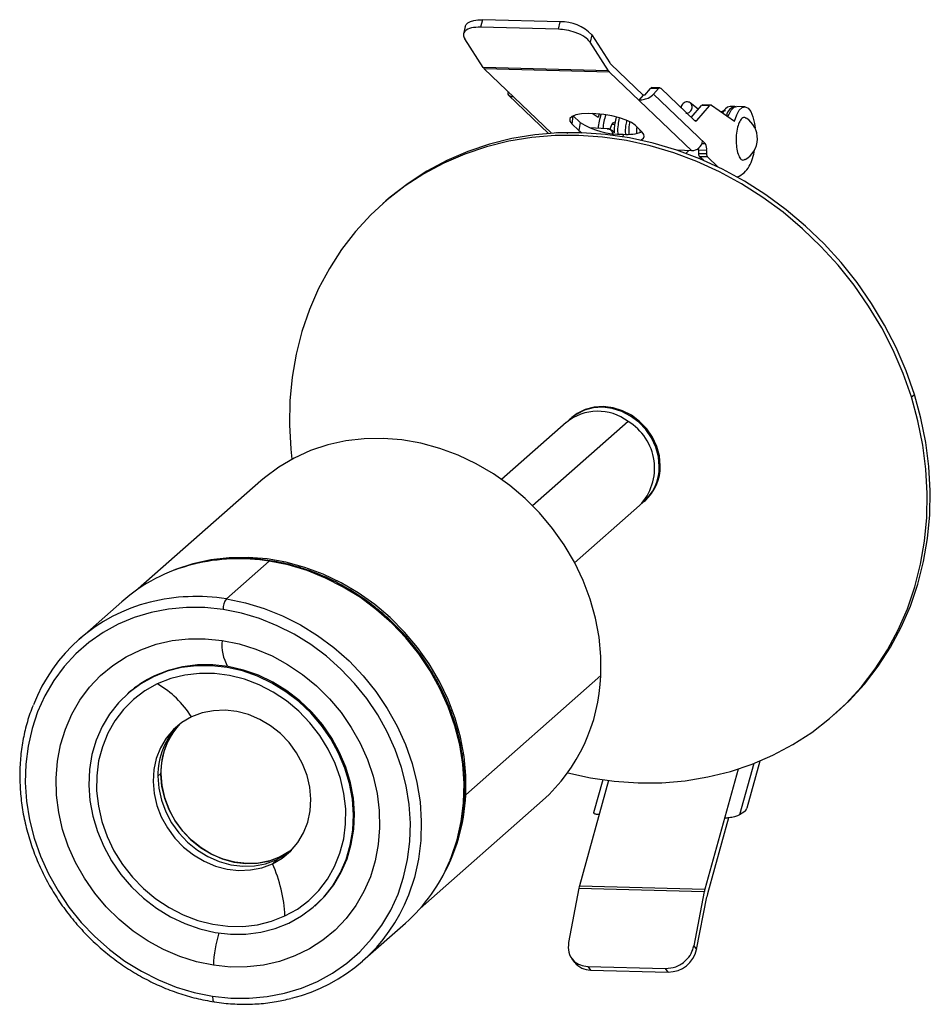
# Paper-space layout '_Dimétrica' of a CAD drawing. Header units: millimetres. Extents: x -76 to 31, y -67 to 48.
import ezdxf

# ---------------------------------------------------------------- set-up
doc = ezdxf.new("R2010")
doc.units = ezdxf.units.MM

psp = doc.layouts.new('_Dimétrica')

# ---------------------------------------------------------------- linework, layer by layer
at = {"color": 7, "linetype": 'Continuous', "lineweight": 25}
for p, q in [((-21.91, 48.04), (-22.11, 47.17)), ((-12.79, 47.8), (-21.91, 48.04)), ((-12.99, 46.92), (-12.79, 47.8)), ((-23.92, 47.25), (-24.11, 46.38)), ((-12.99, 46.92), (-22.11, 47.17)), ((-9.07, 46.28), (-9.27, 45.41)), ((-9.07, 46.28), (-6.97, 42.99)), ((-21.81, 42.42), (-23.98, 45.8)), ((-7.1, 42.03), (-9.27, 45.41)), ((-6.84, 42.83), (-3.04, 39.2)), ((-7.1, 42.03), (-21.81, 42.42)), ((-6.99, 41.89), (-21.69, 42.28)), ((-13.78, 34.72), (-21.69, 42.28)), ((-6.99, 41.89), (2.65, 32.67)), ((-2.86, 39.2), (-2.17, 39.98)), ((-1.24, 39.96), (-2.17, 39.98)), ((-1.09, 40.04), (-2.02, 40.07)), ((-1.82, 39.29), (-1.24, 39.96)), ((-1.82, 39.29), (4.27, 33.46)), ((-0.97, 39.99), (2.98, 36.2)), ((-18.85, 39.2), (-14.13, 34.69)), ((-3.04, 39.2), (-3.56, 38.61)), ((-2.86, 39.2), (-3.04, 39.2)), ((3.43, 37.53), (2.49, 38.28)), ((-8.33, 36.57), (-9.01, 37.03)), ((-8.21, 36.98), (-8.33, 36.57)), ((2.6, 36.57), (3.82, 37.97)), ((3.25, 36.23), (4.75, 37.95)), ((4.75, 37.95), (3.82, 37.97)), ((4.9, 38.03), (3.97, 38.05)), ((4.98, 38), (7.68, 36.14)), ((6.24, 37.18), (6.43, 37.31)), ((7.71, 37.85), (7.15, 37.87)), ((8.87, 37.82), (7.94, 37.84)), ((-11.3, 36.72), (-11.43, 35.84)), ((-11.43, 35.84), (-10.59, 35.04)), ((-10.45, 35.98), (-11.25, 36.75)), ((-10.45, 35.98), (-10.59, 35.04)), ((-6.69, 35.83), (-6.64, 35.73)), ((-6.59, 35.95), (-6.41, 36.03)), ((2.95, 36.24), (3.25, 36.23)), ((-13.19, 34.83), (-13.17, 34.72)), ((-11.91, 34.68), (-11.89, 34.79)), ((-7.25, 35.25), (-9.34, 35.35)), ((-7.25, 35.25), (-7.14, 35.24)), ((-7.14, 35.24), (-7.08, 35.23)), ((-6.39, 35.73), (-6.75, 35.74)), ((-3.14, 34.84), (-3.98, 35.65)), ((-3.38, 34.93), (-3.38, 35.06)), ((-5.37, 34.59), (-5.42, 34.31)), ((2.65, 32.67), (0.95, 32.72)), ((1.02, 32.69), (1.02, 32.72)), ((1.09, 32.67), (1.09, 32.71)), ((2.32, 32.68), (1.96, 32.36)), ((4.39, 32.7), (3.46, 32.72)), ((4.27, 33.46), (3.85, 33.47)), ((4.39, 32.29), (3.45, 32.31)), ((4.51, 31.94), (3.58, 31.96)), ((4.02, 31.54), (3.58, 31.96)), ((5.75, 30.75), (4.51, 31.94)), ((-33.22, 26.79), (-33.58, 26.48)), ((28.43, 3.77), (28.78, 4.08)), ((-11.42, 1.35), (-11.52, 1.26)), ((-12.06, 0.79), (-19.65, -5.91)), ((-4.81, 0.9), (-16.02, -8.99)), ((-1.15, -4.38), (-1.04, -4.29)), ((-47.91, -6.08), (-62.29, -18.76)), ((-11.08, -15.68), (-3.46, -8.96)), ((-2.93, -8.49), (-2.82, -8.4)), ((-46.92, -15.49), (-51.94, -19.92)), ((-64.2, -20.25), (-69.22, -24.68)), ((-60.37, -28.96), (-60.49, -29.06)), ((-23.86, -42.9), (-8.02, -28.93)), ((-63.41, -30.95), (-63.53, -31.06)), ((19.34, -33.52), (19.69, -33.21)), ((9.94, -39.24), (8.27, -45.26)), ((10.64, -38.96), (9.11, -44.47)), ((-59.97, -40.72), (-59.62, -40.41)), ((8.1, -39.89), (4.2, -53.97)), ((-7.09, -41.24), (-10.51, -53.58)), ((-7.78, -41.15), (-8.85, -45.01)), ((-29.22, -56.26), (-14.84, -43.58)), ((8.89, -44.87), (8.27, -45.26)), ((6.96, -45.62), (4.49, -54.54)), ((-46.54, -51), (-45.62, -50.19)), ((-10.58, -53.87), (-11.8, -60.25)), ((-10.58, -53.87), (4.13, -54.27)), ((-10.51, -53.58), (4.2, -53.97)), ((4.13, -54.27), (2.9, -60.65)), ((3.22, -61.06), (4.41, -54.87)), ((-41.57, -55.96), (-41.45, -55.85)), ((-35.95, -62.4), (-30.93, -57.98)), ((2.9, -60.65), (3.22, -61.06)), ((-11.4, -62.15), (-11.08, -62.57)), ((-9.54, -63.05), (-0.41, -63.29)), ((-9.54, -63.05), (-9.21, -63.47)), ((-9.21, -63.47), (-0.09, -63.71)), ((-0.09, -63.71), (-0.41, -63.29))]:
    psp.add_line(p, q, dxfattribs=at)
at = {"color": 7, "linetype": 'Continuous', "lineweight": 25, "flags": 128}
for points in [[(-23.92, 47.25), (-23.82, 47.46), (-23.62, 47.67), (-23.31, 47.84), (-22.91, 47.96), (-22.44, 48.03), (-21.91, 48.04)], [(-3.98, 35.65), (-4.41, 35.96), (-5.04, 36.26), (-5.82, 36.53), (-6.7, 36.75), (-7.65, 36.92), (-8.6, 37.01), (-9.5, 37.04), (-10.29, 36.99), (-10.93, 36.86), (-11.39, 36.68), (-11.63, 36.43), (-11.65, 36.15), (-11.43, 35.84)], [(6.4, 37.3), (6.31, 37.25), (6.2, 37.16)], [(6.91, 36.67), (7, 36.89), (7.3, 37.43), (7.63, 37.76), (7.94, 37.84)], [(7.68, 36.14), (7.93, 36.87), (8.23, 37.41), (8.56, 37.73), (8.92, 37.82), (9.26, 37.66), (9.57, 37.26), (9.82, 36.65), (10.01, 35.88), (10.09, 35.32)], [(28.78, 4.08), (27.81, 6.85), (26.64, 9.56), (25.29, 12.2), (23.76, 14.75), (22.06, 17.21), (20.19, 19.54), (18.18, 21.76), (16.02, 23.83), (13.74, 25.75), (11.35, 27.51), (8.85, 29.09), (6.26, 30.5), (3.61, 31.72), (0.89, 32.74), (-1.87, 33.56), (-4.65, 34.17), (-7.45, 34.58), (-10.25, 34.77), (-13.02, 34.76), (-15.76, 34.53), (-18.45, 34.09), (-21.07, 33.44), (-23.62, 32.58), (-26.07, 31.53), (-28.41, 30.28), (-30.63, 28.84), (-32.71, 27.23), (-33.22, 26.79)], [(-10.59, 35.04), (-10.25, 34.78), (-10.24, 34.77)], [(-3.36, 33.92), (-3.28, 33.96), (-3.02, 34.14), (-2.91, 34.35), (-2.95, 34.59), (-3.14, 34.84)], [(28.43, 3.77), (27.45, 6.54), (26.29, 9.25), (24.94, 11.89), (23.4, 14.44), (21.7, 16.89), (19.84, 19.23), (17.82, 21.44), (15.67, 23.52), (13.39, 25.44), (10.99, 27.19), (8.49, 28.78), (5.91, 30.19), (3.25, 31.4), (0.54, 32.43), (-2.22, 33.25), (-5.01, 33.86), (-7.81, 34.27), (-10.6, 34.46), (-13.37, 34.45), (-16.11, 34.22), (-18.8, 33.77), (-21.43, 33.13), (-23.97, 32.27), (-26.42, 31.22), (-28.76, 29.97), (-30.98, 28.53), (-33.07, 26.92), (-35.01, 25.13), (-36.8, 23.18), (-38.42, 21.09), (-39.86, 18.86), (-41.12, 16.5), (-42.19, 14.03), (-43.07, 11.46), (-43.74, 8.81), (-44.21, 6.09), (-44.48, 3.31), (-44.53, 0.5), (-44.37, -2.34), (-44.25, -3.53)], [(-11.89, -40.33), (-9.23, -40.91), (-6.43, -41.32), (-3.64, -41.51), (-0.87, -41.49), (1.87, -41.26), (4.56, -40.82), (7.19, -40.17), (9.73, -39.32), (12.18, -38.26), (14.52, -37.02), (16.74, -35.58), (18.83, -33.96), (20.77, -32.18), (22.56, -30.23), (24.18, -28.14), (25.62, -25.9), (26.88, -23.55), (27.96, -21.08), (28.83, -18.51), (29.51, -15.85), (29.98, -13.13), (30.24, -10.36), (30.29, -7.55), (30.13, -4.71), (29.77, -1.87), (29.2, 0.96), (28.43, 3.77)], [(19.69, -33.21), (21.12, -31.87), (22.91, -29.92), (24.53, -27.82), (25.98, -25.59), (27.24, -23.23), (28.31, -20.76), (29.18, -18.2), (29.86, -15.54), (30.33, -12.82), (30.59, -10.05), (30.64, -7.23), (30.49, -4.4), (30.12, -1.56), (29.55, 1.28), (28.78, 4.08)], [(-1.15, -4.38), (-1.25, -3.24), (-1.56, -2.12), (-2.06, -1.04), (-2.73, -0.06), (-3.56, 0.81), (-4.52, 1.53), (-5.56, 2.07), (-6.66, 2.41), (-7.79, 2.56), (-8.89, 2.49), (-9.94, 2.21), (-10.89, 1.73), (-11.72, 1.08), (-11.78, 1.01)], [(-1.04, -4.29), (-1.14, -3.15), (-1.45, -2.02), (-1.95, -0.95), (-2.63, 0.04), (-3.46, 0.9), (-4.41, 1.62), (-5.46, 2.16), (-6.56, 2.51), (-7.68, 2.65), (-8.78, 2.58), (-9.83, 2.3), (-10.78, 1.83), (-11.42, 1.35)], [(-8.02, -28.93), (-8.01, -26.69), (-8.22, -24.43), (-8.64, -22.18), (-9.26, -19.94), (-10.09, -17.76), (-11.1, -15.63), (-12.3, -13.59), (-13.68, -11.66), (-15.21, -9.84), (-16.89, -8.15), (-18.7, -6.62), (-20.62, -5.25), (-22.65, -4.06), (-24.75, -3.06), (-26.91, -2.26), (-29.11, -1.66), (-31.34, -1.27), (-33.56, -1.09), (-35.76, -1.13), (-37.93, -1.38), (-40.03, -1.85), (-42.06, -2.52), (-43.98, -3.39), (-45.8, -4.46), (-47.48, -5.72), (-47.91, -6.08)], [(-23.86, -42.9), (-23.85, -40.66), (-24.06, -38.4), (-24.48, -36.15), (-25.1, -33.91), (-25.92, -31.73), (-26.94, -29.6), (-28.14, -27.56), (-29.51, -25.62), (-31.05, -23.81), (-32.73, -22.12), (-34.54, -20.59), (-36.46, -19.22), (-38.49, -18.03), (-40.59, -17.03), (-42.75, -16.23), (-44.95, -15.63), (-47.17, -15.24), (-49.4, -15.06), (-51.6, -15.1), (-53.76, -15.35), (-55.87, -15.81), (-57.89, -16.49), (-58.65, -16.8)], [(-46.92, -15.49), (-46.85, -15.45), (-46.8, -15.44)], [(-25.68, -50.56), (-25.55, -50.25), (-24.86, -48.19), (-24.38, -46.05), (-24.11, -43.84), (-24.05, -41.6), (-24.2, -39.33), (-24.56, -37.05), (-25.13, -34.8), (-25.91, -32.58), (-26.88, -30.43), (-28.04, -28.35), (-29.37, -26.37), (-30.87, -24.51), (-32.52, -22.78), (-34.31, -21.19), (-36.22, -19.77), (-38.23, -18.53), (-40.32, -17.47), (-42.48, -16.6), (-44.69, -15.94), (-46.92, -15.49)], [(-51.94, -19.92), (-49.71, -20.37), (-47.5, -21.03), (-45.34, -21.89), (-43.25, -22.95), (-41.24, -24.2), (-39.33, -25.62), (-37.54, -27.2), (-35.89, -28.94), (-34.39, -30.8), (-33.06, -32.78), (-31.9, -34.86), (-30.93, -37.01), (-30.15, -39.23), (-29.58, -41.48), (-29.22, -43.75), (-29.07, -46.02), (-29.13, -48.27), (-29.4, -50.48), (-29.88, -52.62), (-30.57, -54.68), (-30.59, -54.72)], [(-52.32, -21.17), (-54.47, -20.94), (-56.61, -20.92), (-58.71, -21.11), (-60.76, -21.51), (-62.74, -22.1), (-64.63, -22.9), (-66.41, -23.88), (-68.08, -25.04), (-69.6, -26.38), (-70.98, -27.87), (-72.19, -29.51), (-73.22, -31.28), (-74.08, -33.16), (-74.74, -35.14), (-75.2, -37.19), (-75.47, -39.31), (-75.53, -41.47), (-75.38, -43.65), (-75.03, -45.83), (-74.48, -47.99), (-73.74, -50.12), (-72.81, -52.19), (-71.69, -54.18), (-70.41, -56.09), (-68.97, -57.88), (-67.38, -59.54), (-65.67, -61.06), (-63.84, -62.42), (-61.91, -63.62), (-59.89, -64.64), (-57.82, -65.47), (-55.7, -66.1), (-53.56, -66.53)], [(-53.56, -66.53), (-51.41, -66.76), (-49.27, -66.78), (-47.17, -66.59), (-45.12, -66.2), (-43.14, -65.6), (-41.25, -64.81), (-39.47, -63.83), (-37.8, -62.66), (-36.28, -61.33), (-34.9, -59.83), (-33.69, -58.2), (-32.66, -56.43), (-31.8, -54.55), (-31.14, -52.57), (-30.68, -50.51), (-30.41, -48.4), (-30.35, -46.24), (-30.5, -44.06), (-30.85, -41.87), (-31.4, -39.71), (-32.14, -37.58), (-33.07, -35.51), (-34.19, -33.52), (-35.47, -31.62), (-36.91, -29.83), (-38.5, -28.17), (-40.21, -26.65), (-42.04, -25.28), (-43.97, -24.08), (-45.99, -23.07), (-48.06, -22.24), (-50.18, -21.6), (-52.32, -21.17)], [(-53.46, -62.92), (-55.44, -62.51), (-57.39, -61.9), (-59.3, -61.08), (-61.13, -60.08), (-62.88, -58.91), (-64.52, -57.56), (-66.03, -56.07), (-67.39, -54.44), (-68.6, -52.7), (-69.64, -50.86), (-70.49, -48.94), (-71.15, -46.97), (-71.61, -44.97), (-71.87, -42.95), (-71.92, -40.94), (-71.76, -38.96), (-71.4, -37.04), (-70.83, -35.19), (-70.07, -33.43), (-69.12, -31.79), (-67.99, -30.29), (-66.7, -28.93), (-65.26, -27.73), (-63.68, -26.71), (-61.98, -25.88), (-60.19, -25.25), (-58.31, -24.82), (-56.38, -24.6), (-54.41, -24.59), (-52.42, -24.79)], [(-52.42, -24.79), (-50.44, -25.2), (-48.49, -25.81), (-46.58, -26.62), (-44.75, -27.62), (-43, -28.8), (-41.36, -30.14), (-39.85, -31.63), (-38.49, -33.26), (-37.28, -35), (-36.24, -36.84), (-35.39, -38.76), (-34.73, -40.73), (-34.26, -42.74), (-34.01, -44.76), (-33.96, -46.77), (-34.12, -48.74), (-34.48, -50.67), (-35.05, -52.52), (-35.81, -54.27), (-36.76, -55.91), (-37.89, -57.42), (-39.18, -58.78), (-40.62, -59.97), (-42.2, -60.99), (-43.9, -61.82), (-45.69, -62.46), (-47.57, -62.89), (-49.5, -63.11), (-51.47, -63.12), (-53.46, -62.92)], [(-41.45, -55.85), (-40.4, -54.82), (-39.35, -53.48), (-38.46, -52), (-37.77, -50.41), (-37.28, -48.72), (-36.99, -46.96), (-36.91, -45.15), (-37.03, -43.32), (-37.37, -41.49), (-37.91, -39.68), (-38.65, -37.93), (-39.57, -36.25), (-40.67, -34.67), (-41.93, -33.2), (-43.33, -31.87), (-44.85, -30.7), (-46.47, -29.7), (-48.18, -28.89), (-49.94, -28.27), (-51.74, -27.86), (-53.54, -27.65), (-55.33, -27.66), (-57.08, -27.89), (-58.77, -28.32), (-60.37, -28.96)], [(-44.61, -57.96), (-43.11, -57.13), (-41.75, -56.11), (-40.52, -54.92), (-39.46, -53.58), (-38.58, -52.11), (-37.89, -50.51), (-37.4, -48.82), (-37.11, -47.06), (-37.02, -45.26), (-37.15, -43.42), (-37.49, -41.59), (-38.03, -39.79), (-38.77, -38.04), (-39.69, -36.36), (-40.79, -34.77), (-42.05, -33.31), (-43.45, -31.98), (-44.97, -30.81), (-46.59, -29.81), (-48.3, -28.99), (-50.06, -28.38), (-51.86, -27.96), (-53.66, -27.76), (-55.45, -27.77), (-57.2, -27.99), (-58.89, -28.42), (-60.49, -29.06)], [(-45.07, -57.13), (-43.6, -56.31), (-42.27, -55.3), (-41.09, -54.13), (-40.08, -52.8), (-39.25, -51.33), (-38.61, -49.75), (-38.17, -48.08), (-37.95, -46.34), (-37.94, -44.56), (-38.14, -42.76), (-38.55, -40.98), (-39.17, -39.23), (-39.98, -37.55), (-40.97, -35.95), (-42.13, -34.46), (-43.45, -33.11), (-44.9, -31.9), (-46.45, -30.87), (-48.1, -30.02), (-49.82, -29.36), (-51.57, -28.92), (-53.34, -28.68), (-55.09, -28.66), (-56.81, -28.86), (-58.47, -29.27), (-60.04, -29.89)], [(-60.49, -29.06), (-61.99, -29.89), (-63.36, -30.91), (-64.58, -32.1), (-65.64, -33.44), (-66.52, -34.91), (-67.21, -36.51), (-67.71, -38.19), (-68, -39.95), (-68.08, -41.76), (-67.95, -43.59), (-67.61, -45.42), (-67.07, -47.23), (-66.33, -48.98), (-65.41, -50.66), (-64.31, -52.25), (-63.06, -53.71), (-61.66, -55.04), (-60.13, -56.21), (-58.51, -57.21), (-56.81, -58.03), (-55.04, -58.64), (-53.25, -59.06), (-51.44, -59.26), (-49.65, -59.25), (-47.9, -59.03), (-46.21, -58.59), (-44.61, -57.96)], [(-60.04, -29.89), (-61.5, -30.71), (-62.83, -31.71), (-64.01, -32.89), (-65.02, -34.22), (-65.86, -35.69), (-66.49, -37.27), (-66.93, -38.94), (-67.15, -40.68), (-67.16, -42.46), (-66.96, -44.25), (-66.55, -46.04), (-65.94, -47.79), (-65.13, -49.47), (-64.13, -51.07), (-62.97, -52.56), (-61.65, -53.91), (-60.21, -55.12), (-58.65, -56.15), (-57, -57), (-55.29, -57.65), (-53.53, -58.1), (-51.77, -58.34), (-50.01, -58.36), (-48.29, -58.16), (-46.64, -57.75), (-45.07, -57.13)], [(-46.54, -51), (-45.41, -50.35), (-44.41, -49.51), (-43.56, -48.51), (-42.88, -47.38), (-42.39, -46.14), (-42.1, -44.81), (-42.02, -43.43), (-42.14, -42.02), (-42.47, -40.63), (-42.99, -39.27), (-43.7, -37.98), (-44.57, -36.79), (-45.6, -35.73), (-46.76, -34.81), (-48.01, -34.07), (-49.34, -33.5), (-50.71, -33.14), (-52.09, -32.99), (-53.46, -33.04), (-54.78, -33.3), (-56.02, -33.77)], [(-56.02, -33.77), (-57.15, -34.43), (-58.15, -35.26), (-59, -36.26), (-59.67, -37.39), (-60.16, -38.64), (-60.45, -39.96), (-60.54, -41.35), (-60.42, -42.75), (-60.09, -44.15), (-59.57, -45.5), (-58.86, -46.79), (-57.98, -47.98), (-56.95, -49.05), (-55.8, -49.96), (-54.55, -50.71), (-53.22, -51.27), (-51.85, -51.63), (-50.46, -51.79), (-49.1, -51.73), (-47.78, -51.47), (-46.54, -51)], [(-45.62, -50.19), (-46.86, -50.66), (-48.18, -50.92), (-49.54, -50.98), (-50.93, -50.82), (-52.3, -50.46), (-53.63, -49.9), (-54.88, -49.15), (-56.04, -48.24), (-57.06, -47.17), (-57.94, -45.98), (-58.65, -44.69), (-59.17, -43.34), (-59.5, -41.94), (-59.62, -40.53), (-59.53, -39.15), (-59.24, -37.83), (-58.76, -36.58), (-58.08, -35.45), (-57.35, -34.57)], [(-59.62, -40.41), (-59.52, -41.81), (-59.21, -43.21), (-58.7, -44.57), (-58.01, -45.87), (-57.15, -47.07), (-56.13, -48.15), (-54.99, -49.08), (-53.74, -49.84), (-52.42, -50.42), (-51.05, -50.8), (-49.67, -50.97), (-48.3, -50.94), (-46.98, -50.69), (-45.73, -50.24), (-44.59, -49.6), (-44.29, -49.39)], [(-59.97, -40.72), (-59.87, -42.13), (-59.56, -43.52), (-59.06, -44.89), (-58.36, -46.18), (-57.5, -47.38), (-56.49, -48.46), (-55.34, -49.39), (-54.1, -50.15), (-52.77, -50.73), (-51.4, -51.11), (-50.02, -51.28), (-48.65, -51.25), (-47.33, -51), (-46.08, -50.55), (-44.94, -49.91), (-44.45, -49.56)], [(-44.29, -49.39), (-44.49, -49.53), (-45.62, -50.19)], [(-53.56, -66.53), (-53.56, -66.71), (-53.54, -66.87), (-53.51, -67), (-53.47, -67.11), (-53.42, -67.18), (-53.36, -67.21), (-53.36, -67.21)]]:
    psp.add_lwpolyline(points, dxfattribs=at)
at = {"color": 7, "linetype": 'Continuous', "lineweight": 25}
for centre, radius, start, end in [((-12.65, 42.83), 4.97, 43.9163, 91.5782), ((-6.26, 43.43), 0.838, 211.9375, 225.5481), ((-21.16, 42.82), 0.759, 212.0629, 225.562), ((-6.45, 42.43), 0.759, 212.0629, 225.562), ((-2.01, 39.87), 0.193, 92.4439, 144.3994), ((-1.09, 39.87), 0.167, 43.9013, 147.9234), ((3.98, 37.86), 0.194, 92.6189, 144.2244), ((4.89, 37.86), 0.167, 57.1756, 147.8538), ((7.38, 36.75), 1.14, 101.4119, 161.8899), ((7.91, 36.64), 1.2, 94.0245, 172.3163), ((-5.59, 43.76), 9.17, 238.0127, 271.3396), ((-0.67, 34.58), 7.69, 161.9842, 174.6114), ((-0.03, 34.55), 7.77, 162.523, 174.662), ((-5.23, 34.88), 1.73, 141.7153, 170.2549), ((3.11, 36.32), 0.167, 223.9013, 327.9234), ((7.53, 34.1), 2.83, 299.1793, 57.6741), ((-4.95, 39.93), 5.35, 265.4884, 289.3384), ((2.65, 33.98), 1.3, 270.1688, 351.2575), ((5.04, 32.49), 1.59, 171.7014, 186.5823), ((1.86, 32.95), 1.61, 351.7597, 0.5702), ((3.38, 32.93), 1.04, 347.1047, 30.6221), ((5.97, 32.47), 1.59, 171.7014, 186.5823), ((4.69, 33.45), 5.37, 330.9842, 352.5537), ((4.07, 32.33), 0.616, 182.2141, 217.2094), ((5, 32.31), 0.616, 182.2141, 217.2094), ((6.94, 32.17), 2.79, 292.1067, 331.6446), ((-8.36, -3.74), 5.84, 52.5619, 129.2296), ((-8.07, -4.57), 6.37, 316.4199, 59.1825), ((-6.53, -4.49), 5.38, 308.1938, 1.0821), ((-6.45, -4.39), 5.41, 312.1068, 1.0289), ((-51.02, -35.26), 19.98, 103.8148, 131.2946), ((-50.44, -37.53), 22.32, 80.9198, 103.8539), ((-55.46, -42.03), 22.39, 80.9613, 103.9991), ((-56.08, -39.57), 19.86, 103.9723, 158.6828), ((-50.28, -21.1), 2.04, 144.4461, 181.835), ((-47.61, -25.39), 4.85, 172.8337, 210.4228), ((-54.82, -40.7), 12.99, 115.3082, 131.3942), ((-66.07, -40.17), 11.92, 32.489, 59.596), ((-28.67, -28.23), 20.66, 312.0147, 358.0457), ((-51.29, -40.29), 8.34, 136.6934, 180.8077), ((-51.66, -40.6), 8.32, 134.9931, 180.8312), ((-45.33, -41.98), 21.49, 329.4631, 357.5418), ((8.42, -44.34), 0.707, 311.7155, 349.7743), ((-44.18, -43.02), 19.98, 311.5345, 337.8146), ((-62.1, -57.99), 17.06, 2.9165, 24.191), ((-6.78, -54.6), 3.86, 164.6204, 169.1785), ((7.93, -54.99), 3.86, 164.6204, 169.1785), ((-49.09, -47.51), 19.86, 283.9723, 338.6828), ((8.59, -55.67), 4.25, 164.6223, 169.2237), ((-39.47, -63.31), 13.99, 162.5755, 178.3827), ((-0.07, -60.34), 3.37, 269.5842, 347.6274), ((-9.22, -61.11), 2.36, 218.2189, 270.1847)]:
    psp.add_arc(centre, radius, start, end, dxfattribs=at)
for points, knots in [([(-22.11, 47.17), (-22.49, 47.15), (-23.28, 47.12), (-23.96, 46.76), (-24.2, 46.29), (-24.05, 45.96), (-23.98, 45.8)], [0, 0, 0, 0, 0.270261, 0.562429, 0.789736, 1, 1, 1, 1]), ([(-9.27, 45.41), (-9.45, 45.61), (-9.82, 46.04), (-10.89, 46.54), (-12.01, 46.85), (-12.67, 46.9), (-12.99, 46.92)], [0, 0, 0, 0, 0.2702615, 0.5624296, 0.7897366, 1, 1, 1, 1]), ([(-18.86, 39.57), (-18.88, 39.53), (-18.97, 39.39), (-18.9, 39.22), (-18.71, 39.09), (-18.51, 39.02), (-18.35, 39.01), (-18.27, 39.01)], [0, 0, 0, 0, 0.161388, 0.539525, 0.712842, 0.864948, 1, 1, 1, 1]), ([(-3.56, 38.61), (-3.48, 38.61), (-3.31, 38.62), (-3.03, 38.66), (-2.74, 38.74), (-2.23, 38.93), (-2, 39.13), (-1.82, 39.29)], [0, 0, 0, 0, 0.105142, 0.222799, 0.356135, 0.504731, 1, 1, 1, 1]), ([(2.14, 38.41), (2.05, 38.4), (1.88, 38.38), (1.64, 38.23), (1.47, 38.02), (1.39, 37.83), (1.4, 37.73), (1.4, 37.71)], [0, 0, 0, 0, 0.2411517, 0.4823034, 0.7234551, 0.9646068, 1, 1, 1, 1]), ([(6.62, 37.35), (6.51, 37.34), (6.33, 37.34), (6.18, 37.25), (6.12, 37.22)], [0, 0, 0, 0, 0.590695, 1, 1, 1, 1]), ([(-6.18, 36.62), (-6.25, 36.38), (-6.38, 35.97), (-6.44, 35.3), (-6.44, 34.91), (-6.43, 34.75)], [0, 0, 0, 0, 0.448115, 0.772334, 1, 1, 1, 1]), ([(-5.99, 34.65), (-5.99, 34.68), (-6.02, 35.03), (-5.97, 35.71), (-5.86, 36.24), (-5.81, 36.51)], [0, 0, 0, 0, 0.039906, 0.527311, 1, 1, 1, 1]), ([(-4.98, 36.22), (-5.02, 36.01), (-5.12, 35.54), (-5.16, 34.95), (-5.13, 34.61), (-5.13, 34.6)], [0, 0, 0, 0, 0.4253963, 0.9822043, 1, 1, 1, 1]), ([(-4.68, 34.62), (-4.68, 34.74), (-4.7, 35.2), (-4.67, 35.7), (-4.6, 35.99), (-4.59, 36.02)], [0, 0, 0, 0, 0.248163, 0.914617, 1, 1, 1, 1]), ([(9.03, 36.46), (8.98, 36.5), (8.83, 36.64), (8.54, 36.49), (8.21, 36.02), (7.97, 35.23), (7.84, 34.26), (7.87, 33.61), (7.89, 33.29)], [0, 0, 0, 0, 0.0704687, 0.2561806, 0.4419662, 0.6279057, 0.813887, 1, 1, 1, 1]), ([(-7.08, 35.23), (-7.09, 35.23), (-7.15, 35.24), (-7.21, 35.25), (-7.26, 35.25)], [0, 0, 0, 0, 0.252179, 1, 1, 1, 1]), ([(-6.4, 34.74), (-6.43, 34.78), (-6.52, 34.92), (-6.73, 35.11), (-6.96, 35.19), (-7.08, 35.23)], [0, 0, 0, 0, 0.1881306, 0.5899988, 1, 1, 1, 1]), ([(-3.79, 35.46), (-3.81, 35.27), (-3.84, 35.03), (-3.83, 34.77), (-3.83, 34.72)], [0, 0, 0, 0, 0.7895168, 1, 1, 1, 1]), ([(7.89, 33.29), (7.93, 32.99), (8.02, 32.39), (8.3, 31.79), (8.61, 31.51), (8.81, 31.62), (8.9, 31.66)], [0, 0, 0, 0, 0.269731, 0.539226, 0.808602, 1, 1, 1, 1]), ([(-46.8, -15.44), (-47.17, -15.39), (-48.23, -15.24), (-50, -15.14), (-52.06, -15.2), (-53.97, -15.42), (-55.16, -15.7), (-55.7, -15.83)], [0, 0, 0, 0, 0.123081, 0.353014, 0.582909, 0.812647, 1, 1, 1, 1]), ([(-25.64, -50.48), (-25.48, -50.08), (-25.06, -49.07), (-24.58, -47.34), (-24.19, -45.33), (-23.98, -43.26), (-23.96, -41.16), (-24.12, -39.05), (-24.46, -36.94), (-24.99, -34.84), (-25.69, -32.77), (-26.56, -30.76), (-27.6, -28.81), (-28.79, -26.94), (-30.12, -25.16), (-31.6, -23.5), (-33.2, -21.95), (-34.91, -20.54), (-36.72, -19.28), (-38.61, -18.16), (-40.58, -17.21), (-42.6, -16.44), (-44.67, -15.82), (-46.08, -15.57), (-46.8, -15.44)], [0, 0, 0, 0, 0.029385, 0.075358, 0.121365, 0.167405, 0.213477, 0.259577, 0.305704, 0.351853, 0.398019, 0.444201, 0.490394, 0.536596, 0.582805, 0.62902, 0.675239, 0.72146, 0.767681, 0.8139, 0.860116, 0.906324, 0.952522, 1, 1, 1, 1]), ([(-74.62, -32.44), (-74.74, -32.75), (-75.12, -33.68), (-75.57, -35.31), (-75.97, -37.33), (-76.17, -39.39), (-76.19, -41.49), (-76.03, -43.6), (-75.69, -45.72), (-75.16, -47.81), (-74.46, -49.88), (-73.59, -51.89), (-72.56, -53.84), (-71.37, -55.71), (-70.03, -57.49), (-68.55, -59.16), (-66.96, -60.7), (-65.24, -62.11), (-63.44, -63.38), (-61.54, -64.49), (-59.58, -65.44), (-57.56, -66.21), (-55.48, -66.83), (-54.07, -67.08), (-53.36, -67.21)], [0, 0, 0, 0, 0.022883, 0.069165, 0.115479, 0.161828, 0.208208, 0.254618, 0.301053, 0.347511, 0.393987, 0.440477, 0.48698, 0.533492, 0.580011, 0.626535, 0.673064, 0.719594, 0.766125, 0.812654, 0.859179, 0.905697, 0.952204, 1, 1, 1, 1]), ([(-8.2, -45.24), (-8.27, -45.24), (-8.43, -45.23), (-8.62, -45.2), (-8.76, -45.14), (-8.86, -45.07), (-8.8, -45.01), (-8.77, -44.98)], [0, 0, 0, 0, 0.154737, 0.327891, 0.524121, 0.742808, 1, 1, 1, 1]), ([(8.27, -45.26), (8.16, -45.32), (7.95, -45.43), (7.49, -45.55), (7.07, -45.61), (6.77, -45.64), (6.59, -45.64), (6.51, -45.64)], [0, 0, 0, 0, 0.315999, 0.62442, 0.765784, 0.889847, 1, 1, 1, 1]), ([(-11.8, -60.25), (-11.83, -60.64), (-11.88, -61.44), (-11.3, -62.38), (-10.46, -62.93), (-9.84, -63.01), (-9.54, -63.05)], [0, 0, 0, 0, 0.2702615, 0.5624296, 0.7897366, 1, 1, 1, 1]), ([(-0.41, -63.29), (-0.01, -63.25), (0.84, -63.18), (1.91, -62.47), (2.64, -61.57), (2.82, -60.94), (2.9, -60.65)], [0, 0, 0, 0, 0.270261, 0.562429, 0.789736, 1, 1, 1, 1]), ([(-53.36, -67.21), (-52.98, -67.26), (-51.92, -67.41), (-50.16, -67.51), (-48.09, -67.45), (-46.16, -67.23), (-44.94, -66.94), (-44.38, -66.81)], [0, 0, 0, 0, 0.122061, 0.350088, 0.578077, 0.805912, 1, 1, 1, 1])]:
    psp.add_open_spline(points, degree=3, knots=knots, dxfattribs=at)
for points in [[(1.97, 37.06), (2.05, 37.07), (2.23, 37.09), (2.46, 37.23), (2.64, 37.45), (2.72, 37.72), (2.7, 37.98), (2.59, 38.21), (2.39, 38.37), (2.22, 38.39), (2.14, 38.41)], [(-7.14, 35.24), (-7.07, 35.21), (-6.92, 35.16), (-6.75, 34.99), (-6.64, 34.78), (-6.62, 34.61), (-6.62, 34.53)]]:
    psp.add_open_spline(points, degree=3, dxfattribs=at)

doc.saveas('drawing.dxf')
